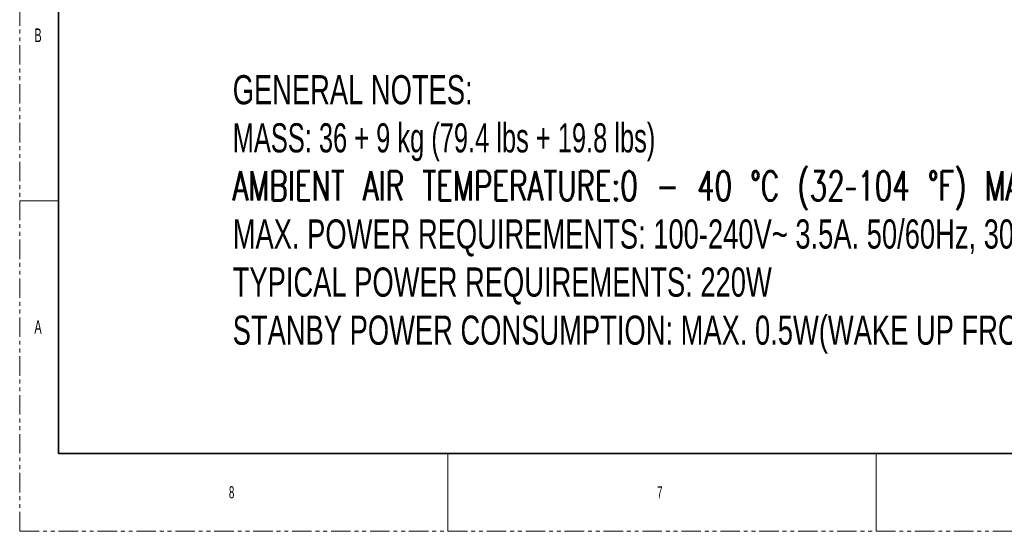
# Model space of a CAD drawing. Header units: millimetres. Extents: x 0 to 1118, y 0 to 864.
# Tile 1 of 256: x 0 to 321, y 0 to 167. Entities that reach past the tile are written whole.
import ezdxf

# ---------------------------------------------------------------- set-up
doc = ezdxf.new("R2010")
doc.units = ezdxf.units.MM
doc.linetypes.add('PHANTOM', pattern=[12.7, 6.35, -1.27, 1.27, -1.27, 1.27, -1.27])
doc.styles.add('SLDTEXTSTYLE0', font='TXT', dxfattribs={"width": 0.7})
doc.styles.add('SLDTEXTSTYLE1', font='TXT', dxfattribs={"width": 0.651351})
doc.styles.add('SLDTEXTSTYLE2', font='TXT', dxfattribs={"width": 0.7, "bigfont": 'bigfont'})
doc.styles.add('SLDTEXTSTYLE4', font='TXT', dxfattribs={"width": 0.6})

# ---------------------------------------------------------------- blocks, each defined once
blk = doc.blocks.new('SW_NOTE_0')
at = {"color": 0, "linetype": 'Continuous', "lineweight": 0, "char_height": 9.525, "attachment_point": 1}
for s, insert, style in [('GENERAL NOTES:', (0, 12.28), 'SLDTEXTSTYLE0'), ('MASS: 36 + 9 kg (79.4 lbs + 19.8 lbs)', (0, -3.42), 'SLDTEXTSTYLE1'), ('AMBIENT AIR TEMPERATURE:0 - 40 °C (32–104 °F) MAX', (0, -19.12), 'SLDTEXTSTYLE2'), ('MAX. POWER REQUIREMENTS: 100-240V~ 3.5A. 50/60Hz, 300W', (0, -34.82), 'SLDTEXTSTYLE0'), ('TYPICAL POWER REQUIREMENTS: 220W', (0, -50.52), 'SLDTEXTSTYLE0'), ('STANBY POWER CONSUMPTION: MAX. 0.5W(WAKE UP FROM DEEP SLEEP MODE)', (0, -66.22), 'SLDTEXTSTYLE0')]:
    blk.add_mtext(s, dxfattribs=dict(at, insert=insert, style=style))

msp = doc.modelspace()

# ---------------------------------------------------------------- linework, layer by layer
at = {"color": 7, "linetype": 'PHANTOM', "lineweight": 18}
for q in [(0, 863.6), (1117.6, 0)]:
    msp.add_line((0, 0), q, dxfattribs=at)
at = {"color": 7, "linetype": 'Continuous', "lineweight": 35}
for p, q in [((12.7, 838.2), (12.7, 25.4)), ((12.7, 25.4), (1104.9, 25.4))]:
    msp.add_line(p, q, dxfattribs=at)
at = {"color": 7, "linetype": 'Continuous', "lineweight": 18}
for p, q in [((0, 107.95), (12.7, 107.95)), ((139.7, 25.4), (139.7, 0)), ((279.4, 25.4), (279.4, 0))]:
    msp.add_line(p, q, dxfattribs=at)

# ---------------------------------------------------------------- block references
at = {"color": 7, "linetype": 'Continuous', "lineweight": 0}
msp.add_blockref('SW_NOTE_0', (69.4993, 136.6682), dxfattribs=at)

# ---------------------------------------------------------------- texts
at = {"color": 7, "linetype": 'Continuous', "lineweight": 0, "attachment_point": 1, "style": 'SLDTEXTSTYLE4'}
for s, insert, char_height in [('B', (4.7942, 164.1977), 4.445), ('A', (4.7942, 68.9477), 4.445), ('8', (68.2625, 14.7292), 3.9688), ('7', (207.9625, 14.7292), 3.9688)]:
    msp.add_mtext(s, dxfattribs=dict(at, insert=insert, char_height=char_height))

doc.saveas('drawing.dxf')
